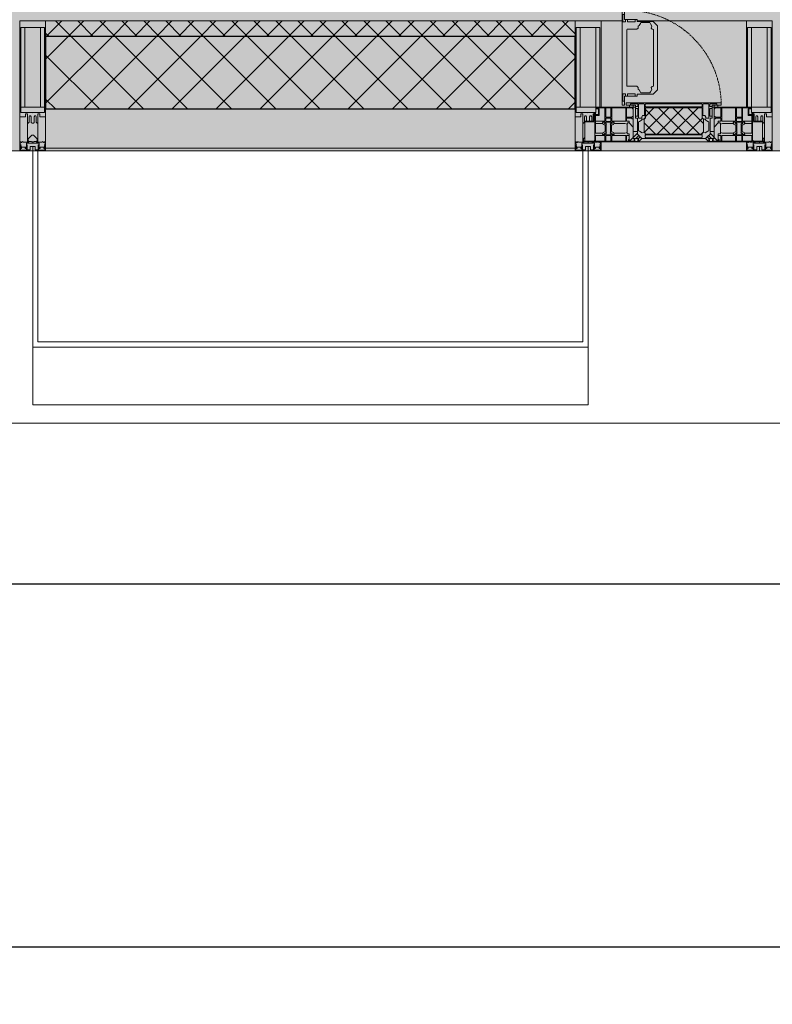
# Model space of a CAD drawing. Header units: millimetres. Extents: x -88210283 to 7466349, y -86687 to 22351.
# Tile 24 of 256: x 44918 to 46368, y -51379 to -49482. Entities that reach past the tile are written whole.
import ezdxf

# ---------------------------------------------------------------- set-up
doc = ezdxf.new("R2010")
doc.units = ezdxf.units.MM
doc.linetypes.add('-D1-02х01', pattern=[3, 2, -1])
doc.layers.get('Defpoints').update_dxf_attribs({"color": 31})
for name, color, linetype, lineweight in [('_0', 7, 'Continuous', 13), ('A-200-M_WALL', 7, 'Continuous', 5), ('A-200-M_WALL_PAT', 7, 'Continuous', 5), ('A-214-M_CURT_WALL', 7, 'Continuous', 5), ('A-215-M_CURT_PANEL', 7, 'Continuous', 5), ('A-280-M_COLUMN', 7, 'Continuous', 5), ('A-314-M_WINDOW', 7, 'Continuous', 5), ('Z-060-M_DETAIL', 7, 'Continuous', 5), ('Ограждение', 7, 'Continuous', 5), ('Оси', 7, 'Continuous', 5), ('Поручни', 7, 'Continuous', 5)]:
    doc.layers.add(name, color=color, linetype=linetype, lineweight=lineweight)
doc.styles.add('fl_iso paper', font='isocpeur.ttf', dxfattribs={"width": 0.8, "oblique": 10})
doc.dimstyles.new('In tre 1_100', dxfattribs={"dimscale": 100, "dimtxt": 2.5, "dimasz": 2, "dimexe": 1, "dimexo": 0.7, "dimgap": 0.6, "dimtad": 1, "dimdec": 0, "dimrnd": 5, "dimzin": 0, "dimdsep": 46, "dimtxsty": 'fl_iso paper', "dimblk": 'ARCHTICK', "dimcen": 0, "dimdle": 1, "dimadec": 0, "dimazin": 0, "dimtfac": 1, "dimtdec": 0, "dimtofl": 0, "dimtmove": 1, "dimatfit": 3, "dimldrblk": 'DOT', "dimfxl": 40, "dimtfillclr": 256, "dimtolj": 1, "dimtzin": 0, "dimarcsym": 1})

# ---------------------------------------------------------------- blocks, each defined once
blk = doc.blocks.new('A_PAN_Створка - 383мм-V21-50_AS_Plan_15')
at = {"layer": 'A-215-M_CURT_PANEL'}
h = blk.add_hatch(dxfattribs=at)
h.set_pattern_fill('FP_20', color=256, style=0, pattern_type=2)
h.set_pattern_definition([(225, (10000, -754.981), (14.142136, -14.142136), []), (315, (10000, -754.981), (14.142136, 14.142136), [])])
h.paths.add_polyline_path([(-54.5, -31.8), (-54.9, -34.1), (-57.2, -36.4), (-57.2, -60.8), (-54.6, -63.4), (-53.6, -82.7), (54.6, -81.8), (54.6, -63.4), (57.2, -60.8), (57.2, -36.4), (54.9, -34.1), (54.5, -31.8)])
at = {"layer": 'A-314-M_WINDOW'}
for p, q in [((-67.9, -17), (-171, -17)), ((-171, -17), (-171, -57)), ((-171, -18.5), (-153.5, -18.5)), ((-153.5, -18.5), (-152, -20)), ((-150.5, -17), (-150.5, -29.4)), ((-132.4, -18.6), (-150.5, -18.6)), ((-132.4, -29.4), (-132.4, -18.6)), ((-131, -18.2), (-131, -29.5)), ((-120.8, -18.2), (-131, -18.2)), ((-120.8, -18.2), (-120.8, -29.5)), ((-119.3, -18.6), (-92.5, -18.6)), ((-119.3, -29.4), (-119.3, -18.6)), ((-92.5, -18.6), (-92.5, -29.4)), ((-90.8, -18.5), (-90.8, -29.4)), ((-87.3, -18.5), (-90.8, -18.5)), ((-87.3, -20.4), (-87.3, -18.5)), ((-85.9, -18.2), (-85.9, -20.4)), ((-75.9, -18.2), (-85.9, -18.2)), ((-75.9, -21.5), (-75.9, -18.2)), ((-74.9, -17.9), (-74.9, -21.5)), ((-68.9, -17.9), (-74.9, -17.9)), ((-68.9, -21.5), (-68.9, -17.9)), ((67.9, -17), (-67.9, -17)), ((-61.4, -23.5), (-67.9, -17)), ((-67.9, -17), (-67.9, -23.5)), ((-67.9, -17), (67.9, -17)), ((67.9, -17), (61.4, -23.5)), ((67.9, -23.5), (67.9, -17)), ((171, -17), (67.9, -17)), ((68.9, -17.9), (74.9, -17.9)), ((68.9, -21.5), (68.9, -17.9)), ((74.9, -17.9), (74.9, -21.5)), ((75.9, -18.2), (85.9, -18.2)), ((75.9, -21.5), (75.9, -18.2)), ((85.9, -18.2), (85.9, -20.4)), ((87.3, -18.5), (90.8, -18.5)), ((87.3, -20.4), (87.3, -18.5)), ((90.8, -18.5), (90.8, -29.4)), ((92.5, -18.6), (92.5, -29.4)), ((119.3, -18.6), (92.5, -18.6)), ((119.3, -29.4), (119.3, -18.6)), ((120.8, -18.2), (120.8, -29.5)), ((120.8, -18.2), (131, -18.2)), ((131, -18.2), (131, -29.5)), ((132.4, -18.6), (150.5, -18.6)), ((132.4, -29.4), (132.4, -18.6)), ((150.5, -17), (150.5, -29.4)), ((153.5, -18.5), (152, -20)), ((171, -18.5), (153.5, -18.5)), ((171, -57), (171, -17)), ((-152, -20), (-152, -73.5)), ((-150.5, -29.4), (-132.4, -29.4)), ((-150.5, -33.6), (-150.5, -68)), ((-136.3, -33.6), (-150.5, -33.6)), ((-137.2, -31), (-135.8, -35)), ((-132.5, -31), (-137.2, -31)), ((-132.1, -36.8), (-135.8, -35)), ((-132.5, -31.9), (-133.4, -33.7)), ((-133.4, -33.7), (-130.1, -35.3)), ((-132.5, -31.9), (-132.5, -31)), ((-132.1, -49), (-132.1, -36.8)), ((-131, -29.5), (-120.8, -29.5)), ((-131, -30.9), (-131, -33)), ((-120.8, -30.9), (-131, -30.9)), ((-129.4, -34.6), (-131, -33)), ((-130.1, -35.3), (-129.4, -34.6)), ((-130.1, -35.3), (-130.1, -50.4)), ((-122.4, -34.6), (-120.8, -33)), ((-121.7, -35.3), (-122.4, -34.6)), ((-118.4, -33.7), (-121.7, -35.3)), ((-121.7, -35.3), (-121.7, -50.4)), ((-120.8, -30.9), (-120.8, -33)), ((-119.7, -36.8), (-115.9, -35)), ((-119.7, -49), (-119.7, -36.8)), ((-92.5, -29.4), (-119.3, -29.4)), ((-119.3, -31), (-114.6, -31)), ((-119.3, -31.9), (-119.3, -31)), ((-119.3, -31.9), (-118.4, -33.7)), ((-114.6, -31), (-115.9, -35)), ((-94.1, -33.5), (-115.4, -33.5)), ((-89.9, -35.1), (-94.1, -33.5)), ((-90.8, -29.4), (-85.9, -29.4)), ((-89.9, -32.5), (-89.9, -35.1)), ((-85.9, -32.5), (-89.9, -32.5)), ((-89.9, -35.1), (-89.9, -50.9)), ((-87.3, -20.4), (-87.3, -21.9)), ((-84.8, -20.4), (-87.3, -20.4)), ((-87.3, -21.9), (-85.9, -21.9)), ((-85.9, -21.9), (-85.9, -29.4)), ((-85.9, -29.4), (-85.9, -32.5)), ((-83.4, -20.4), (-84.8, -20.4)), ((-70, -33.8), (-83.4, -20.4)), ((-78, -84), (-78, -23.5)), ((-78, -23.5), (-67.9, -23.5)), ((-78, -36.8), (-70, -36.8)), ((-78, -45.6), (-78, -36.8)), ((-75.9, -21.5), (-75.9, -23.5)), ((-74.9, -21.5), (-75.9, -21.5)), ((-75.9, -23.5), (-73, -23.5)), ((-67.2, -29.3), (-73, -23.5)), ((-61.4, -23.5), (-70, -32.1)), ((-70, -32.1), (-70, -62.5)), ((-70, -36.8), (-70, -33.8)), ((-67.9, -21.5), (-68.9, -21.5)), ((-67.9, -21.5), (-67.9, -23.5)), ((-67.9, -23.5), (-64.6, -26.8)), ((-67.9, -23.5), (-64.6, -26.8)), ((-64.6, -26.8), (-67.2, -29.3)), ((-64.6, -26.8), (-61.4, -23.5)), ((61.4, -23.5), (-61.4, -23.5)), ((70, -32.1), (61.4, -23.5)), ((61.4, -23.5), (64.6, -26.8)), ((67.9, -23.5), (64.6, -26.8)), ((64.6, -26.8), (67.9, -23.5)), ((64.6, -26.8), (67.2, -29.3)), ((67.2, -29.3), (73, -23.5)), ((67.9, -21.5), (67.9, -23.5)), ((67.9, -21.5), (68.9, -21.5)), ((67.9, -23.5), (78, -23.5)), ((70, -33.8), (83.4, -20.4)), ((70, -62.5), (70, -32.1)), ((70, -36.8), (70, -33.8)), ((78, -36.8), (70, -36.8)), ((75.9, -23.5), (73, -23.5)), ((74.9, -21.5), (75.9, -21.5)), ((75.9, -21.5), (75.9, -23.5)), ((78, -23.5), (78, -84)), ((78, -45.6), (78, -36.8)), ((83.4, -20.4), (84.8, -20.4)), ((84.8, -20.4), (87.3, -20.4)), ((85.9, -21.9), (85.9, -29.4)), ((87.3, -21.9), (85.9, -21.9)), ((85.9, -29.4), (85.9, -32.5)), ((90.8, -29.4), (85.9, -29.4)), ((85.9, -32.5), (89.9, -32.5)), ((87.3, -20.4), (87.3, -21.9)), ((89.9, -32.5), (89.9, -35.1)), ((89.9, -35.1), (94.1, -33.5)), ((89.9, -35.1), (89.9, -50.9)), ((92.5, -29.4), (119.3, -29.4)), ((94.1, -33.5), (115.4, -33.5)), ((114.6, -31), (115.9, -35)), ((119.3, -31), (114.6, -31)), ((119.7, -36.8), (115.9, -35)), ((119.3, -31.9), (118.4, -33.7)), ((118.4, -33.7), (121.7, -35.3)), ((119.3, -31.9), (119.3, -31)), ((119.7, -49), (119.7, -36.8)), ((131, -29.5), (120.8, -29.5)), ((120.8, -30.9), (120.8, -33)), ((120.8, -30.9), (131, -30.9)), ((122.4, -34.6), (120.8, -33)), ((121.7, -35.3), (122.4, -34.6)), ((121.7, -35.3), (121.7, -50.4)), ((129.4, -34.6), (131, -33)), ((130.1, -35.3), (129.4, -34.6)), ((133.4, -33.7), (130.1, -35.3)), ((130.1, -35.3), (130.1, -50.4)), ((131, -30.9), (131, -33)), ((132.1, -36.8), (135.8, -35)), ((132.1, -49), (132.1, -36.8)), ((150.5, -29.4), (132.4, -29.4)), ((132.5, -31), (137.2, -31)), ((132.5, -31.9), (132.5, -31)), ((132.5, -31.9), (133.4, -33.7)), ((137.2, -31), (135.8, -35)), ((136.3, -33.6), (150.5, -33.6)), ((150.5, -33.6), (150.5, -68)), ((152, -20), (152, -73.5)), ((-171, -55.5), (-152, -55.5)), ((-136.4, -52.4), (-150.5, -52.4)), ((-150.5, -56.6), (-132.4, -56.6)), ((-137.2, -54.8), (-135.8, -50.8)), ((-132.5, -54.8), (-137.2, -54.8)), ((-132.1, -49), (-135.8, -50.8)), ((-133.4, -52), (-130.1, -50.4)), ((-132.5, -53.8), (-133.4, -52)), ((-132.5, -53.8), (-132.5, -54.8)), ((-132.4, -56.6), (-132.4, -82.5)), ((-129.4, -51.1), (-131, -52.7)), ((-131, -55.1), (-131, -52.7)), ((-120.8, -55.1), (-131, -55.1)), ((-131, -56.5), (-131, -62.6)), ((-131, -56.5), (-120.8, -56.5)), ((-130.1, -50.4), (-129.4, -51.1)), ((-121.7, -50.4), (-122.4, -51.1)), ((-122.4, -51.1), (-120.8, -52.7)), ((-118.4, -52), (-121.7, -50.4)), ((-120.8, -55.1), (-120.8, -52.7)), ((-120.8, -56.5), (-120.8, -62.6)), ((-119.7, -49), (-115.9, -50.8)), ((-119.3, -53.8), (-118.4, -52)), ((-119.3, -53.8), (-119.3, -54.8)), ((-119.3, -54.8), (-114.6, -54.8)), ((-119.3, -56.6), (-119.3, -82.5)), ((-92.5, -56.6), (-119.3, -56.6)), ((-114.6, -54.8), (-115.9, -50.8)), ((-94.1, -52.5), (-115.3, -52.5)), ((-89.9, -50.9), (-94.1, -52.5)), ((-92.5, -56.6), (-92.5, -82.5)), ((-90.8, -56.6), (-85.9, -56.6)), ((-90.8, -62.7), (-90.8, -56.6)), ((-89.9, -52.2), (-89.9, -50.9)), ((-89.9, -52.2), (-88.6, -53.5)), ((-85.9, -53.5), (-88.6, -53.5)), ((-85.9, -53.5), (-78, -45.6)), ((-85.9, -56.6), (-85.9, -53.5)), ((85.9, -53.5), (78, -45.6)), ((85.9, -53.5), (88.6, -53.5)), ((85.9, -56.6), (85.9, -53.5)), ((90.8, -56.6), (85.9, -56.6)), ((89.9, -52.2), (88.6, -53.5)), ((89.9, -50.9), (94.1, -52.5)), ((89.9, -52.2), (89.9, -50.9)), ((90.8, -62.7), (90.8, -56.6)), ((92.5, -56.6), (119.3, -56.6)), ((92.5, -56.6), (92.5, -82.5)), ((94.1, -52.5), (115.3, -52.5)), ((114.6, -54.8), (115.9, -50.8)), ((119.3, -54.8), (114.6, -54.8)), ((119.7, -49), (115.9, -50.8)), ((118.4, -52), (121.7, -50.4)), ((119.3, -53.8), (118.4, -52)), ((119.3, -53.8), (119.3, -54.8)), ((119.3, -56.6), (119.3, -82.5)), ((122.4, -51.1), (120.8, -52.7)), ((120.8, -55.1), (120.8, -52.7)), ((120.8, -55.1), (131, -55.1)), ((120.8, -56.5), (120.8, -62.6)), ((131, -56.5), (120.8, -56.5)), ((121.7, -50.4), (122.4, -51.1)), ((130.1, -50.4), (129.4, -51.1)), ((129.4, -51.1), (131, -52.7)), ((133.4, -52), (130.1, -50.4)), ((131, -55.1), (131, -52.7)), ((131, -56.5), (131, -62.6)), ((132.1, -49), (135.8, -50.8)), ((150.5, -56.6), (132.4, -56.6)), ((132.4, -56.6), (132.4, -82.5)), ((132.5, -53.8), (133.4, -52)), ((132.5, -53.8), (132.5, -54.8)), ((132.5, -54.8), (137.2, -54.8)), ((137.2, -54.8), (135.8, -50.8)), ((136.4, -52.4), (150.5, -52.4)), ((171, -55.5), (152, -55.5)), ((-171, -57), (-156, -57)), ((-153, -60), (-153, -73.5)), ((-153, -73.5), (-150, -73.5)), ((-150.5, -68), (-143.5, -68)), ((-150.5, -69.5), (-150.5, -73.5)), ((-145, -69.5), (-150.5, -69.5)), ((-150, -73.5), (-150, -84)), ((-145, -69.5), (-145, -79.5)), ((-143.5, -68), (-143.5, -81)), ((-120.8, -62.6), (-131, -62.6)), ((-131, -64.6), (-120.8, -64.6)), ((-131, -82.5), (-131, -64.6)), ((-120.8, -82.5), (-120.8, -64.6)), ((-80.4, -62.7), (-90.8, -62.7)), ((-90.8, -64.6), (-90.8, -82.5)), ((-80.1, -64.6), (-90.8, -64.6)), ((-80.4, -61.1), (-80.4, -62.7)), ((-78, -61.1), (-80.4, -61.1)), ((-80.1, -66.1), (-80.1, -64.6)), ((-78, -66.1), (-80.1, -66.1)), ((-78, -66.1), (-78, -61.1)), ((-70, -62.5), (-73.9, -62.5)), ((-73.9, -62.5), (-73.9, -87.5)), ((73.9, -62.5), (70, -62.5)), ((73.9, -87.5), (73.9, -62.5)), ((78, -61.1), (80.4, -61.1)), ((78, -66.1), (78, -61.1)), ((78, -66.1), (80.1, -66.1)), ((80.1, -64.6), (90.8, -64.6)), ((80.1, -66.1), (80.1, -64.6)), ((80.4, -61.1), (80.4, -62.7)), ((80.4, -62.7), (90.8, -62.7)), ((90.8, -64.6), (90.8, -82.5)), ((120.8, -62.6), (131, -62.6)), ((120.8, -82.5), (120.8, -64.6)), ((131, -64.6), (120.8, -64.6)), ((131, -82.5), (131, -64.6)), ((143.5, -68), (143.5, -81)), ((150.5, -68), (143.5, -68)), ((145, -69.5), (150.5, -69.5)), ((145, -69.5), (145, -79.5)), ((150, -84), (150, -73.5)), ((150, -73.5), (153, -73.5)), ((150.5, -69.5), (150.5, -73.5)), ((153, -73.5), (153, -60)), ((156, -57), (171, -57)), ((-150, -84), (-78, -84)), ((-148.5, -81), (-148.5, -82.5)), ((-143.5, -81), (-148.5, -81)), ((-148.5, -82.5), (-132.4, -82.5)), ((-131, -82.5), (-120.8, -82.5)), ((-119.3, -82.5), (-92.5, -82.5)), ((-73.9, -87.5), (-91.5, -87.5)), ((-91.5, -87.5), (-91.5, -92)), ((-91.5, -92), (91.5, -92)), ((-90.8, -82.5), (-79.5, -82.5)), ((-78, -84), (-85, -84)), ((-85, -84), (-85, -87.5)), ((-85, -87.5), (-78, -87.5)), ((-79.5, -80.6), (-78, -80.6)), ((-79.5, -82.5), (-79.5, -80.6)), ((-78, -87.5), (-78, -84)), ((-78, -84), (-73.9, -84)), ((73.9, -84), (78, -84)), ((91.5, -87.5), (73.9, -87.5)), ((79.5, -80.6), (78, -80.6)), ((78, -87.5), (78, -84)), ((78, -84), (85, -84)), ((78, -84), (150, -84)), ((85, -87.5), (78, -87.5)), ((79.5, -82.5), (79.5, -80.6)), ((90.8, -82.5), (79.5, -82.5)), ((85, -84), (85, -87.5)), ((91.5, -92), (91.5, -87.5)), ((119.3, -82.5), (92.5, -82.5)), ((131, -82.5), (120.8, -82.5)), ((148.5, -82.5), (132.4, -82.5)), ((143.5, -81), (148.5, -81)), ((148.5, -81), (148.5, -82.5))]:
    blk.add_line(p, q, dxfattribs=at)
for centre, start, end in [((-156, -60), 0, 90), ((156, -60), 90, 180)]:
    blk.add_arc(centre, 3, start, end, dxfattribs=at)
at = {"layer": 'A-314-M_WINDOW', "linetype": '-D1-02х01'}
blk.add_arc((91.4, -87.5), 183, 181.4091, 271.1445, dxfattribs=at)
at = {"layer": 'Z-060-M_DETAIL'}
for p, q in [((-70, -32.1), (-61.4, -23.5)), ((-70, -62.5), (-70, -32.1)), ((-67.8, -38.3), (-65.7, -37.4)), ((-65.7, -37.4), (-60.8, -34.7)), ((61.4, -23.5), (-61.4, -23.5)), ((-60.8, -34.7), (-57.3, -35.9)), ((-55.2, -33.8), (-57.3, -35.9)), ((-54.9, -34.1), (-57.2, -36.4)), ((-57.2, -36.4), (-57.2, -60.8)), ((-55.2, -33.8), (-54.8, -31.5)), ((-54.9, -25.8), (-53.9, -24.8)), ((-54.9, -29.5), (-54.9, -25.8)), ((-53.9, -30.5), (-54.9, -29.5)), ((-54.5, -31.8), (-54.9, -34.1)), ((0, -31.5), (-54.8, -31.5)), ((54.5, -31.8), (-54.5, -31.8)), ((-53.9, -24.8), (53.9, -24.8)), ((53.9, -30.5), (-53.9, -30.5)), ((0, -31.5), (54.8, -31.5)), ((54.9, -25.8), (53.9, -24.8)), ((53.9, -30.5), (54.9, -29.5)), ((54.9, -34.1), (54.5, -31.8)), ((55.2, -33.8), (54.8, -31.5)), ((54.9, -29.5), (54.9, -25.8)), ((57.2, -36.4), (54.9, -34.1)), ((55.2, -33.8), (57.3, -35.9)), ((57.2, -60.8), (57.2, -36.4)), ((60.8, -34.7), (57.3, -35.9)), ((65.7, -37.4), (60.8, -34.7)), ((70, -32.1), (61.4, -23.5)), ((67.8, -38.3), (65.7, -37.4)), ((70, -62.5), (70, -32.1)), ((-67.8, -55.7), (-67.8, -38.3)), ((-66, -56.5), (-67.8, -55.7)), ((-66, -56.5), (-62, -59.1)), ((66, -56.5), (62, -59.1)), ((66, -56.5), (67.8, -55.7)), ((67.8, -55.7), (67.8, -38.3)), ((-73.9, -62.5), (-70, -62.5)), ((-73.9, -87.5), (-73.9, -62.5)), ((-69.4, -66.5), (-73.9, -66.5)), ((-69.4, -81.5), (-69.4, -66.5)), ((-61.7, -62.5), (-67.9, -62.5)), ((-67.9, -62.5), (-67.9, -89.3)), ((-62, -59.1), (-60.7, -61)), ((-61.7, -64.9), (-61.7, -62.5)), ((-60.1, -67.7), (-61.7, -64.9)), ((-60.7, -61), (-57.4, -61)), ((-56.4, -67.7), (-60.1, -67.7)), ((-57.4, -61), (-54.9, -63.5)), ((-57.2, -60.8), (-54.6, -63.4)), ((-56.4, -89.4), (-56.4, -67.7)), ((-54.9, -63.5), (-54.9, -81.9)), ((-54.6, -63.4), (-54.6, -81.8)), ((54.6, -63.4), (57.2, -60.8)), ((54.6, -81.8), (54.6, -63.4)), ((57.4, -61), (54.9, -63.5)), ((54.9, -63.5), (54.9, -81.9)), ((56.4, -67.7), (60.1, -67.7)), ((56.4, -89.4), (56.4, -67.7)), ((60.7, -61), (57.4, -61)), ((60.1, -67.7), (61.7, -64.9)), ((62, -59.1), (60.7, -61)), ((61.7, -62.5), (67.9, -62.5)), ((61.7, -64.9), (61.7, -62.5)), ((67.9, -62.5), (67.9, -89.3)), ((69.4, -66.5), (73.9, -66.5)), ((69.4, -81.5), (69.4, -66.5)), ((73.9, -62.5), (70, -62.5)), ((73.9, -87.5), (73.9, -62.5)), ((-91.5, -87.5), (-73.9, -87.5)), ((-91.5, -92), (-91.5, -87.5)), ((-91.5, -92), (91.5, -92)), ((-83.4, -90.3), (-83.4, -87.5)), ((-83.4, -90.3), (-69.4, -90.3)), ((-73.9, -81.5), (-69.4, -81.5)), ((-69.4, -85.5), (-73.9, -85.5)), ((-69.4, -90.3), (-69.4, -85.5)), ((-67.9, -89.3), (-66.9, -90.3)), ((-66.9, -90.3), (-57.4, -90.3)), ((-57.4, -90.3), (-56.4, -89.4)), ((-54.9, -81.9), (-53.8, -83)), ((-54.9, -85.6), (-53.9, -84.6)), ((-54.9, -89.3), (-54.9, -85.6)), ((-53.9, -90.3), (-54.9, -89.3)), ((-54.6, -81.8), (-53.6, -82.7)), ((-53.9, -84.6), (53.9, -84.6)), ((53.9, -90.3), (-53.9, -90.3)), ((53.8, -83), (-53.8, -83)), ((-53.6, -82.7), (53.6, -82.7)), ((53.6, -82.7), (54.6, -81.8)), ((54.9, -81.9), (53.8, -83)), ((54.9, -85.6), (53.9, -84.6)), ((53.9, -90.3), (54.9, -89.3)), ((54.9, -89.3), (54.9, -85.6)), ((57.4, -90.3), (56.4, -89.4)), ((66.9, -90.3), (57.4, -90.3)), ((67.9, -89.3), (66.9, -90.3)), ((73.9, -81.5), (69.4, -81.5)), ((69.4, -85.5), (73.9, -85.5)), ((69.4, -90.3), (69.4, -85.5)), ((83.4, -90.3), (69.4, -90.3)), ((91.5, -87.5), (73.9, -87.5)), ((83.4, -90.3), (83.4, -87.5)), ((91.5, -92), (91.5, -87.5))]:
    blk.add_line(p, q, dxfattribs=at)
at = {"layer": 'Z-060-M_DETAIL', "color": 9, "true_color": 0xc8c8c8}
for p, q in [((95.1, -87.5), (95.1, -105.1)), ((99.6, -87.5), (95.1, -87.5)), ((99.6, -270.5), (99.6, -87.5)), ((39.7, -109), (31.1, -117.6)), ((70.1, -109), (39.7, -109)), ((45, -113.3), (42.3, -118.2)), ((45.9, -111.2), (45, -113.3)), ((63.3, -111.2), (45.9, -111.2)), ((64.1, -113), (63.3, -111.2)), ((64.1, -113), (66.7, -117)), ((70.1, -105.1), (70.1, -109)), ((95.1, -105.1), (70.1, -105.1)), ((74.1, -109.6), (74.1, -105.1)), ((89.1, -109.6), (74.1, -109.6)), ((89.1, -105.1), (89.1, -109.6)), ((93.1, -109.6), (93.1, -105.1)), ((97.9, -109.6), (93.1, -109.6)), ((97.9, -95.6), (95.1, -95.6)), ((97.9, -95.6), (97.9, -109.6)), ((31.1, -117.6), (31.1, -240.4)), ((41.4, -123.8), (39.1, -124.2)), ((39.1, -179), (39.1, -124.2)), ((41.4, -123.8), (43.5, -121.7)), ((42.3, -118.2), (43.5, -121.7)), ((66.7, -117), (68.6, -118.3)), ((68.6, -118.3), (68.6, -121.6)), ((68.6, -121.6), (71.1, -124.1)), ((71.1, -124.1), (89.5, -124.1)), ((89.5, -124.1), (90.6, -125.2)), ((90.6, -125.2), (90.6, -232.8)), ((39.1, -179), (39.1, -233.8)), ((39.7, -249), (31.1, -240.4)), ((41.4, -234.2), (39.1, -233.8)), ((41.4, -234.2), (43.5, -236.3)), ((42.3, -239.8), (43.5, -236.3)), ((45, -244.7), (42.3, -239.8)), ((45.9, -246.8), (45, -244.7)), ((64.1, -245), (63.3, -246.8)), ((64.1, -245), (66.7, -241)), ((66.7, -241), (68.6, -239.7)), ((68.6, -236.4), (71.1, -233.9)), ((68.6, -239.7), (68.6, -236.4)), ((71.1, -233.9), (89.5, -233.9)), ((89.5, -233.9), (90.6, -232.8)), ((70.1, -249), (39.7, -249)), ((63.3, -246.8), (45.9, -246.8)), ((70.1, -252.9), (70.1, -249)), ((95.1, -252.9), (70.1, -252.9)), ((74.1, -248.4), (74.1, -252.9)), ((89.1, -248.4), (74.1, -248.4)), ((89.1, -252.9), (89.1, -248.4)), ((93.1, -248.4), (93.1, -252.9)), ((97.9, -248.4), (93.1, -248.4)), ((95.1, -270.5), (95.1, -252.9)), ((97.9, -262.4), (95.1, -262.4)), ((97.9, -262.4), (97.9, -248.4)), ((99.6, -270.5), (95.1, -270.5))]:
    blk.add_line(p, q, dxfattribs=at)
blk = doc.blocks.new('Rectangular Mullion - 50Wx250H-2623690-50_AS_Plan_15')
at = {"layer": 'Z-060-M_DETAIL'}
for p, q in [((-25, 65.2), (-25, 250)), ((-25, 250), (0, 250)), ((25, 250), (0, 250)), ((25, 84), (25, 250)), ((-23, 237.3), (0, 237.3)), ((-23, 237.3), (-23, 73.6)), ((-14.9, 84), (-14.9, 237.3)), ((23, 237.3), (0, 237.3)), ((14.9, 84), (14.9, 237.3)), ((23, 237.3), (23, 84)), ((0, 84), (-23, 84)), ((0, 84), (15, 84)), ((-14, 65.2), (-25, 65.2)), ((-0.5, 73.6), (-23, 73.6)), ((-14, 71.3), (-14, 65.2)), ((-10, 71.3), (-14, 71.3)), ((-10, 53), (-10, 71.3)), ((-7, 65.2), (-5.9, 67.3)), ((-7, 65.2), (-7, 54.7)), ((-4.1, 67.3), (-5.9, 67.3)), ((-4.1, 67.3), (-2.9, 65.1)), ((-2.9, 65.1), (-2.9, 57)), ((0.5, 73.6), (15, 73.6)), ((4.1, 67.3), (2.9, 65.1)), ((2.9, 65.1), (2.9, 57)), ((4.1, 67.3), (5.9, 67.3)), ((7, 65.2), (5.9, 67.3)), ((7, 65.2), (7, 57)), ((10, 71.3), (12, 71.3)), ((10, 57.4), (10, 71.3)), ((-8.7, 53), (-10, 53)), ((-10, 53), (-10, 17)), ((-8.7, 53), (-7, 54.7)), ((-8.5, 23), (-6, 25.5)), ((-8.5, 18.5), (-8.5, 23)), ((-23.8, 14.6), (-25, 14.2)), ((-25, 0), (-25, 14.2)), ((-22.3, 17), (-23.8, 17)), ((-23.8, 17), (-23.8, 14.6)), ((-22.5, 10.6), (-23.8, 14.6)), ((-22.5, 10.6), (-23.7, 9.9)), ((-23.7, 1.3), (-23.7, 9.9)), ((-23.7, 1.3), (-11.8, 1.3)), ((-23.2, 10.2), (-22.5, 8)), ((-22.5, 8), (-22.5, 4.5)), ((-21.3, 4.5), (-22.5, 4.5)), ((-22.3, 17), (-22.3, 16)), ((-22.3, 16), (-21.3, 16)), ((-19, 17.6), (-21.3, 16)), ((-21.3, 4.5), (-21.3, 6.5)), ((-21.3, 6.5), (-14.2, 6.5)), ((-18.4, 16.6), (-19, 17.6)), ((-7.4, 16.6), (-18.4, 16.6)), ((-14.2, 6.5), (-14.2, 4.5)), ((-13.2, 4.5), (-14.2, 4.5)), ((-13.2, 4.5), (-12.2, 7.2)), ((-12.7, 7.6), (-11.3, 11.4)), ((-12.7, 7.6), (-11.8, 6.9)), ((-12.2, 9), (-12.2, 14.8)), ((-12.2, 14.8), (0, 14.8)), ((-11.8, 1.3), (-11.8, 6.9)), ((-10.5, 11.2), (-11.3, 11.4)), ((-10.5, 1.5), (-10.5, 11.2)), ((-4.8, 1.5), (-10.5, 1.5)), ((-10, 17), (-7.5, 17)), ((-7.5, 18.5), (-8.5, 18.5)), ((-7.5, 17), (-7.5, 18.5)), ((-7.4, 18), (-7.4, 16.6)), ((-6, 18), (-7.4, 18)), ((0, 8), (-4.8, 8)), ((-4.8, 1.5), (-4.8, 8)), ((-2.6, 16.8), (0, 16.8)), ((2.6, 16.8), (0, 16.8)), ((0, 14.8), (0, 16.8)), ((0, 14.8), (0, 16.8)), ((12.2, 14.8), (0, 14.8)), ((0, 0), (0, 8)), ((0, 8), (4.8, 8)), ((0, 0), (0, 8)), ((4.8, 1.5), (4.8, 8)), ((4.8, 1.5), (10.5, 1.5)), ((7.4, 16.6), (18.4, 16.6)), ((10.5, 11.2), (11.3, 11.4)), ((10.5, 1.5), (10.5, 11.2)), ((12.7, 7.6), (11.3, 11.4)), ((12.7, 7.6), (11.8, 6.9)), ((11.8, 1.3), (11.8, 6.9)), ((23.7, 1.3), (11.8, 1.3)), ((12.2, 9), (12.2, 14.8)), ((13.2, 4.5), (12.2, 7.2)), ((13.2, 4.5), (14.2, 4.5)), ((21.3, 6.5), (14.2, 6.5)), ((14.2, 6.5), (14.2, 4.5)), ((19.9, 17), (21.3, 16)), ((22.3, 16), (21.3, 16)), ((21.3, 4.5), (21.3, 6.5)), ((21.3, 4.5), (22.5, 4.5)), ((22.3, 17), (22.3, 16)), ((22.5, 10.6), (23.8, 14.6)), ((22.5, 10.6), (23.7, 9.9)), ((23.2, 10.2), (22.5, 8)), ((22.5, 8), (22.5, 4.5)), ((23.7, 1.3), (23.7, 9.9)), ((23.8, 17), (23.8, 14.6)), ((23.8, 14.6), (25, 14.2)), ((25, 0), (25, 14.2)), ((-25, 0), (0, 0)), ((25, 0), (0, 0))]:
    blk.add_line(p, q, dxfattribs=at)
for centre, start, end in [((-0.5, 73.1), 360, 90), ((0.5, 73.1), 90, 180)]:
    blk.add_arc(centre, 0.5, start, end, dxfattribs=at)
blk = doc.blocks.new('Rectangular Mullion - R_StandardFrame_50Wx250H-4298508-50_AS_Plan_15')
at = {"layer": 'A-214-M_CURT_WALL', "lineweight": 9}
for p, q in [((-25, -250), (-25, 0)), ((-25, 0), (25, 0)), ((25, 0), (25, -17)), ((25, -84), (25, -250)), ((25, -250), (-25, -250))]:
    blk.add_line(p, q, dxfattribs=at)
blk = doc.blocks.new('Rectangular Mullion - 50Wx250H-V4-50_AS_Plan_15')
at = {"layer": 'Z-060-M_DETAIL'}
for p, q in [((-25, 84), (-25, 250)), ((-25, 250), (0, 250)), ((25, 250), (0, 250)), ((25, 65.2), (25, 250)), ((-23, 237.3), (0, 237.3)), ((-23, 237.3), (-23, 84)), ((-14.9, 84), (-14.9, 237.3)), ((23, 237.3), (0, 237.3)), ((14.9, 84), (14.9, 237.3)), ((23, 237.3), (23, 73.6)), ((0, 84), (-15, 84)), ((0, 84), (23, 84)), ((-0.5, 73.6), (-15, 73.6)), ((-10, 71.3), (-12, 71.3)), ((-10, 57.4), (-10, 71.3)), ((-7, 65.2), (-5.9, 67.3)), ((-7, 65.2), (-7, 57)), ((-4.1, 67.3), (-5.9, 67.3)), ((-4.1, 67.3), (-2.9, 65.1)), ((-2.9, 65.1), (-2.9, 57)), ((0.5, 73.6), (23, 73.6)), ((4.1, 67.3), (2.9, 65.1)), ((2.9, 65.1), (2.9, 57)), ((4.1, 67.3), (5.9, 67.3)), ((7, 65.2), (5.9, 67.3)), ((7, 65.2), (7, 54.7)), ((10, 71.3), (14, 71.3)), ((10, 53), (10, 71.3)), ((14, 71.3), (14, 65.2)), ((14, 65.2), (25, 65.2)), ((8.7, 53), (7, 54.7)), ((8.7, 53), (10, 53)), ((10, 53), (10, 17)), ((8.5, 23), (6, 25.5)), ((8.5, 18.5), (8.5, 23)), ((-23.8, 14.6), (-25, 14.2)), ((-25, 0), (-25, 14.2)), ((-23.8, 17), (-23.8, 14.6)), ((-22.5, 10.6), (-23.8, 14.6)), ((-22.5, 10.6), (-23.7, 9.9)), ((-23.7, 1.3), (-23.7, 9.9)), ((-23.7, 1.3), (-11.8, 1.3)), ((-23.2, 10.2), (-22.5, 8)), ((-22.5, 8), (-22.5, 4.5)), ((-21.3, 4.5), (-22.5, 4.5)), ((-22.3, 17), (-22.3, 16)), ((-22.3, 16), (-21.3, 16)), ((-19.9, 17), (-21.3, 16)), ((-21.3, 4.5), (-21.3, 6.5)), ((-21.3, 6.5), (-14.2, 6.5)), ((-7.4, 16.6), (-18.4, 16.6)), ((-14.2, 6.5), (-14.2, 4.5)), ((-13.2, 4.5), (-14.2, 4.5)), ((-13.2, 4.5), (-12.2, 7.2)), ((-12.7, 7.6), (-11.3, 11.4)), ((-12.7, 7.6), (-11.8, 6.9)), ((-12.2, 9), (-12.2, 14.8)), ((-12.2, 14.8), (0, 14.8)), ((-11.8, 1.3), (-11.8, 6.9)), ((-10.5, 11.2), (-11.3, 11.4)), ((-10.5, 1.5), (-10.5, 11.2)), ((-4.8, 1.5), (-10.5, 1.5)), ((0, 8), (-4.8, 8)), ((-4.8, 1.5), (-4.8, 8)), ((-2.6, 16.8), (0, 16.8)), ((2.6, 16.8), (0, 16.8)), ((0, 14.8), (0, 16.8)), ((0, 14.8), (0, 16.8)), ((12.2, 14.8), (0, 14.8)), ((0, 0), (0, 8)), ((0, 8), (4.8, 8)), ((0, 0), (0, 8)), ((4.8, 1.5), (4.8, 8)), ((4.8, 1.5), (10.5, 1.5)), ((6, 18), (7.4, 18)), ((7.4, 18), (7.4, 16.6)), ((7.4, 16.6), (18.4, 16.6)), ((7.5, 18.5), (8.5, 18.5)), ((7.5, 17), (7.5, 18.5)), ((10, 17), (7.5, 17)), ((10.5, 11.2), (11.3, 11.4)), ((10.5, 1.5), (10.5, 11.2)), ((12.7, 7.6), (11.3, 11.4)), ((12.7, 7.6), (11.8, 6.9)), ((11.8, 1.3), (11.8, 6.9)), ((23.7, 1.3), (11.8, 1.3)), ((12.2, 9), (12.2, 14.8)), ((13.2, 4.5), (12.2, 7.2)), ((13.2, 4.5), (14.2, 4.5)), ((21.3, 6.5), (14.2, 6.5)), ((14.2, 6.5), (14.2, 4.5)), ((18.4, 16.6), (19, 17.6)), ((19, 17.6), (21.3, 16)), ((22.3, 16), (21.3, 16)), ((21.3, 4.5), (21.3, 6.5)), ((21.3, 4.5), (22.5, 4.5)), ((22.3, 17), (22.3, 16)), ((22.3, 17), (23.8, 17)), ((22.5, 10.6), (23.8, 14.6)), ((22.5, 10.6), (23.7, 9.9)), ((23.2, 10.2), (22.5, 8)), ((22.5, 8), (22.5, 4.5)), ((23.7, 1.3), (23.7, 9.9)), ((23.8, 17), (23.8, 14.6)), ((23.8, 14.6), (25, 14.2)), ((25, 0), (25, 14.2)), ((-25, 0), (0, 0)), ((25, 0), (0, 0))]:
    blk.add_line(p, q, dxfattribs=at)
for centre, start, end in [((-0.5, 73.1), 360, 90), ((0.5, 73.1), 90, 180)]:
    blk.add_arc(centre, 0.5, start, end, dxfattribs=at)
blk = doc.blocks.new('Rectangular Mullion - R_StandardFrame_50Wx250H-V5-50_AS_Plan_15')
at = {"layer": 'A-214-M_CURT_WALL', "lineweight": 9}
for p, q in [((-25, -17), (-25, 0)), ((-25, 0), (25, 0)), ((25, 0), (25, -250)), ((-25, -250), (-25, -84)), ((25, -250), (-25, -250))]:
    blk.add_line(p, q, dxfattribs=at)
blk = doc.blocks.new('Rectangular Mullion - 50Wx250H-V6-50_AS_Plan_15')
at = {"layer": 'Z-060-M_DETAIL'}
for p, q in [((-25, 65.2), (-25, 250)), ((-25, 250), (0, 250)), ((25, 250), (0, 250)), ((25, 65.2), (25, 250)), ((-23, 237.3), (0, 237.3)), ((-23, 237.3), (-23, 73.6)), ((-14.9, 84), (-14.9, 237.3)), ((23, 237.3), (0, 237.3)), ((14.9, 84), (14.9, 237.3)), ((23, 237.3), (23, 73.6)), ((0, 84), (-23, 84)), ((0, 84), (23, 84)), ((-14, 65.2), (-25, 65.2)), ((-0.5, 73.6), (-23, 73.6)), ((-14, 71.3), (-14, 65.2)), ((-10, 71.3), (-14, 71.3)), ((-10, 53), (-10, 71.3)), ((-7, 65.2), (-5.9, 67.3)), ((-7, 65.2), (-7, 54.7)), ((-4.1, 67.3), (-5.9, 67.3)), ((-4.1, 67.3), (-2.9, 65.1)), ((-2.9, 65.1), (-2.9, 54.6)), ((0.5, 73.6), (23, 73.6)), ((4.1, 67.3), (2.9, 65.1)), ((2.9, 65.1), (2.9, 54.6)), ((4.1, 67.3), (5.9, 67.3)), ((7, 65.2), (5.9, 67.3)), ((7, 65.2), (7, 54.7)), ((10, 71.3), (14, 71.3)), ((10, 53), (10, 71.3)), ((14, 71.3), (14, 65.2)), ((14, 65.2), (25, 65.2)), ((-8.7, 53), (-10, 53)), ((-10, 53), (-10, 17)), ((-8.7, 53), (-7, 54.7)), ((-1.3, 53), (-2.9, 54.6)), ((0, 53), (-1.3, 53)), ((0, 53), (1.3, 53)), ((1.3, 53), (2.9, 54.6)), ((8.7, 53), (7, 54.7)), ((8.7, 53), (10, 53)), ((10, 53), (10, 17)), ((-8.5, 23), (-1.5, 30)), ((-8.5, 18.5), (-8.5, 23)), ((-1.5, 30), (0, 30)), ((1.5, 30), (0, 30)), ((8.5, 23), (1.5, 30)), ((8.5, 18.5), (8.5, 23)), ((-23.8, 14.6), (-25, 14.2)), ((-25, 0), (-25, 14.2)), ((-22.3, 17), (-23.8, 17)), ((-23.8, 17), (-23.8, 14.6)), ((-22.5, 10.6), (-23.8, 14.6)), ((-22.5, 10.6), (-23.7, 9.9)), ((-23.7, 1.3), (-23.7, 9.9)), ((-23.7, 1.3), (-11.8, 1.3)), ((-23.2, 10.2), (-22.5, 8)), ((-22.5, 8), (-22.5, 4.5)), ((-21.3, 4.5), (-22.5, 4.5)), ((-22.3, 17), (-22.3, 16)), ((-22.3, 16), (-21.3, 16)), ((-19, 17.6), (-21.3, 16)), ((-21.3, 4.5), (-21.3, 6.5)), ((-21.3, 6.5), (-14.2, 6.5)), ((-18.4, 16.6), (-19, 17.6)), ((-7.4, 16.6), (-18.4, 16.6)), ((-14.2, 6.5), (-14.2, 4.5)), ((-13.2, 4.5), (-14.2, 4.5)), ((-13.2, 4.5), (-12.2, 7.2)), ((-12.7, 7.6), (-11.3, 11.4)), ((-12.7, 7.6), (-11.8, 6.9)), ((-12.2, 9), (-12.2, 14.8)), ((-12.2, 14.8), (0, 14.8)), ((-11.8, 1.3), (-11.8, 6.9)), ((-10.5, 11.2), (-11.3, 11.4)), ((-10.5, 1.5), (-10.5, 11.2)), ((-4.8, 1.5), (-10.5, 1.5)), ((-10, 17), (-7.5, 17)), ((-7.5, 18.5), (-8.5, 18.5)), ((-7.5, 17), (-7.5, 18.5)), ((-7.4, 18), (-7.4, 16.6)), ((-2.6, 18), (-7.4, 18)), ((0, 8), (-4.8, 8)), ((-4.8, 1.5), (-4.8, 8)), ((-2.6, 18), (-2.6, 16.8)), ((-2.6, 16.8), (0, 16.8)), ((2.6, 16.8), (0, 16.8)), ((0, 14.8), (0, 16.8)), ((0, 14.8), (0, 16.8)), ((12.2, 14.8), (0, 14.8)), ((0, 0), (0, 8)), ((0, 8), (4.8, 8)), ((0, 0), (0, 8)), ((2.6, 18), (2.6, 16.8)), ((2.6, 18), (7.4, 18)), ((4.8, 1.5), (4.8, 8)), ((4.8, 1.5), (10.5, 1.5)), ((7.4, 18), (7.4, 16.6)), ((7.4, 16.6), (18.4, 16.6)), ((7.5, 18.5), (8.5, 18.5)), ((7.5, 17), (7.5, 18.5)), ((10, 17), (7.5, 17)), ((10.5, 11.2), (11.3, 11.4)), ((10.5, 1.5), (10.5, 11.2)), ((12.7, 7.6), (11.3, 11.4)), ((12.7, 7.6), (11.8, 6.9)), ((11.8, 1.3), (11.8, 6.9)), ((23.7, 1.3), (11.8, 1.3)), ((12.2, 9), (12.2, 14.8)), ((13.2, 4.5), (12.2, 7.2)), ((13.2, 4.5), (14.2, 4.5)), ((21.3, 6.5), (14.2, 6.5)), ((14.2, 6.5), (14.2, 4.5)), ((18.4, 16.6), (19, 17.6)), ((19, 17.6), (21.3, 16)), ((22.3, 16), (21.3, 16)), ((21.3, 4.5), (21.3, 6.5)), ((21.3, 4.5), (22.5, 4.5)), ((22.3, 17), (22.3, 16)), ((22.3, 17), (23.8, 17)), ((22.5, 10.6), (23.8, 14.6)), ((22.5, 10.6), (23.7, 9.9)), ((23.2, 10.2), (22.5, 8)), ((22.5, 8), (22.5, 4.5)), ((23.7, 1.3), (23.7, 9.9)), ((23.8, 17), (23.8, 14.6)), ((23.8, 14.6), (25, 14.2)), ((25, 0), (25, 14.2)), ((-25, 0), (0, 0)), ((25, 0), (0, 0))]:
    blk.add_line(p, q, dxfattribs=at)
for centre, start, end in [((-0.5, 73.1), 360, 90), ((0.5, 73.1), 90, 180)]:
    blk.add_arc(centre, 0.5, start, end, dxfattribs=at)
blk = doc.blocks.new('Rectangular Mullion - R_StandardFrame_50Wx250H-4298506-50_AS_Plan_15')
at = {"layer": 'A-214-M_CURT_WALL', "lineweight": 9}
for p, q in [((-25, -250), (-25, 0)), ((-25, 0), (25, 0)), ((25, 0), (25, -250)), ((25, -250), (-25, -250))]:
    blk.add_line(p, q, dxfattribs=at)
blk = doc.blocks.new('Rectangular Mullion - R_StandardFrame_50Wx250H-3725450-50_AS_Plan_15')
at = {"layer": 'A-214-M_CURT_WALL'}
for p, q in [((22260, -505), (22300.4, -505)), ((22329.9, -505), (22540, -505)), ((22260, -755), (22540, -755))]:
    blk.add_line(p, q, dxfattribs=at)
blk = doc.blocks.new('Ограждение - Ограждение-5485731-50_AS_Plan_15')
at = {"layer": 'Поручни'}
blk.add_line((-55947.2, -1355), (1285, -1355), dxfattribs=at)
blk = doc.blocks.new('RST_AR_KMN_R22_B1_FCD_rvt-1-50_AS_Plan_15')
at = {"layer": 'A-200-M_WALL_PAT'}
h = blk.add_hatch(dxfattribs=at)
h.set_pattern_fill('FP_6', color=256, style=0, pattern_type=2)
h.set_pattern_definition([(45, (0, 0), (-21.2132, 21.2132), []), (135, (0, 0), (-21.2132, -21.2132), [])])
h.paths.add_polyline_path([(9810, -535), (9810, -505), (8790, -505), (8790, -535), (9748.7, -535)])
h = blk.add_hatch(dxfattribs=at)
h.set_pattern_fill('FP_7', color=256, style=0, pattern_type=2)
h.set_pattern_definition([(45, (0, 0), (-42.4264, 42.4264), []), (135, (0, 0), (-42.4264, -42.4264), [])])
h.paths.add_polyline_path([(9810, -675), (9810, -535), (8790, -535), (8790, -675), (9748.7, -675)])
at = {"layer": 'A-200-M_WALL'}
for p, q in [((9810, -505), (8790, -505)), ((8790, -505), (8790, -535)), ((9810, -535), (9810, -505)), ((8790, -675), (8790, -750)), ((9810, -750), (9810, -675)), ((8790, -750), (8790, -755)), ((9810, -750), (8790, -750)), ((8790, -755), (9810, -755)), ((9810, -755), (9810, -750))]:
    blk.add_line(p, q, dxfattribs=at)
at = {"layer": 'A-200-M_WALL', "lineweight": 25}
for p, q in [((8790, -535), (8790, -675)), ((9810, -535), (8790, -535)), ((9810, -675), (9810, -535)), ((9810, -675), (8790, -675))]:
    blk.add_line(p, q, dxfattribs=at)
at = {"layer": 'A-280-M_COLUMN', "lineweight": 18}
for p, q in [((8765, -755), (8765, -1133.3)), ((8775, -755), (8765, -755)), ((8775, -1123.2), (8775, -755)), ((9835, -755), (9825, -755)), ((9825, -755), (9825, -1123.2)), ((9835, -1133.3), (9835, -755)), ((8765, -1133.3), (9835, -1133.3)), ((9825, -1123.2), (8775, -1123.2))]:
    blk.add_line(p, q, dxfattribs=at)
at = {"layer": 'A-280-M_COLUMN'}
for p, q in [((8765, -1244.7), (8765, -1133.3)), ((9835, -1133.3), (9835, -1244.7)), ((8765, -1244.7), (9835, -1244.7))]:
    blk.add_line(p, q, dxfattribs=at)
at = {"layer": 'A-214-M_CURT_WALL', "lineweight": 5}
for name, p in [('Rectangular Mullion - 50Wx250H-V6-50_AS_Plan_15', (8765, -755)), ('Rectangular Mullion - 50Wx250H-2623690-50_AS_Plan_15', (9835, -755)), ('Rectangular Mullion - R_StandardFrame_50Wx250H-3725450-50_AS_Plan_15', (-12400, 0)), ('Rectangular Mullion - 50Wx250H-V4-50_AS_Plan_15', (10165, -755))]:
    blk.add_blockref(name, p, dxfattribs=at)
at = {"layer": 'A-214-M_CURT_WALL', "lineweight": 5, "extrusion": (0, 0, -1), "rotation": 180}
for name, p in [('Rectangular Mullion - R_StandardFrame_50Wx250H-4298506-50_AS_Plan_15', (-8765, -755)), ('Rectangular Mullion - R_StandardFrame_50Wx250H-4298508-50_AS_Plan_15', (-9835, -755)), ('Rectangular Mullion - R_StandardFrame_50Wx250H-V5-50_AS_Plan_15', (-10165, -755))]:
    blk.add_blockref(name, p, dxfattribs=at)
at = {"layer": 'A-215-M_CURT_PANEL', "lineweight": 5, "rotation": 180}
blk.add_blockref('A_PAN_Створка - 383мм-V21-50_AS_Plan_15', (10000, -755), dxfattribs=at)
at = {"layer": 'Ограждение', "lineweight": 5}
blk.add_blockref('Ограждение - Ограждение-5485731-50_AS_Plan_15', (36940, 75), dxfattribs=at)
blk = doc.blocks.new('_ArchTick')
at = {"color": 0, "linetype": 'ByBlock', "lineweight": 9, "const_width": 0.15}
blk.add_lwpolyline([(-0.5, -0.5), (0.5, 0.5)], dxfattribs=at)
blk = doc.blocks.new('*D717')
at = {"layer": 'Defpoints', "color": 0, "transparency": 16777216}
for p in [(35918, -51162.7), (73118, -51162.7), (73118, -51268.8)]:
    blk.add_point(p, dxfattribs=at)
at = {"layer": 'Оси', "color": 0, "lineweight": -2, "transparency": 16777216}
for p, q in [((35918, -51232.7), (35918, -51368.8)), ((73118, -51232.7), (73118, -51368.8)), ((35818, -51268.8), (73218, -51268.8))]:
    blk.add_line(p, q, dxfattribs=at)
at = {"layer": 'Оси', "color": 0, "lineweight": -2, "transparency": 16777216, "xscale": 200, "yscale": 200, "zscale": 200, "rotation": 180}
blk.add_blockref('_ArchTick', (35918, -51268.8), dxfattribs=at)
at = {"layer": 'Оси', "color": 0, "lineweight": -2, "transparency": 16777216, "xscale": 200, "yscale": 200, "zscale": 200}
blk.add_blockref('_ArchTick', (73118, -51268.8), dxfattribs=at)
at = {"layer": 'Оси', "color": 0, "transparency": 16777216, "insert": (54518, -51083.8), "char_height": 250, "attachment_point": 5, "style": 'fl_iso paper'}
blk.add_mtext('\\A1;37200', dxfattribs=at)
blk = doc.blocks.new('_DOT')
at = {"color": 0, "linetype": 'ByBlock'}
blk.add_line((-0.5, 0), (-1, 0), dxfattribs=at)
at = {"color": 0, "linetype": 'ByBlock', "const_width": 0.5}
blk.add_lwpolyline([(-0.25, 0, 1), (0.25, 0, 1)], format="xyb", close=True, dxfattribs=at)
blk = doc.blocks.new('*D720')
at = {"layer": 'Defpoints', "color": 0, "transparency": 16777216}
for p in [(44318, -50462.7), (52718, -50568.8), (52718, -51268.8)]:
    blk.add_point(p, dxfattribs=at)
at = {"layer": 'Оси', "color": 0, "lineweight": -2, "transparency": 16777216}
for p, q in [((52718, -51198.8), (52718, -50468.8)), ((44318, -50532.7), (44318, -50668.8)), ((44218, -50568.8), (52818, -50568.8))]:
    blk.add_line(p, q, dxfattribs=at)
at = {"layer": 'Оси', "color": 0, "lineweight": -2, "transparency": 16777216, "xscale": 200, "yscale": 200, "zscale": 200, "rotation": 180}
blk.add_blockref('_ArchTick', (44318, -50568.8), dxfattribs=at)
at = {"layer": 'Оси', "color": 0, "lineweight": -2, "transparency": 16777216, "xscale": 200, "yscale": 200, "zscale": 200}
blk.add_blockref('_ArchTick', (52718, -50568.8), dxfattribs=at)
at = {"layer": 'Оси', "color": 0, "transparency": 16777216, "insert": (48518, -50383.8), "char_height": 250, "attachment_point": 5, "style": 'fl_iso paper'}
blk.add_mtext('\\A1;8400', dxfattribs=at)

msp = doc.modelspace()

# ---------------------------------------------------------------- hatches: boundary and pattern name
at = {"layer": '_0', "transparency": 33554534}
h = msp.add_hatch(color=252, dxfattribs=at)
h.dxf.hatch_style = 1
h.paths.add_polyline_path([(35428, -49734.4), (73878, -49734.4), (73878, -19284.4), (35428, -19284.4)])
h.paths.add_polyline_path([(44528, -41629.4), (44528, -34929.4), (49428, -34929.4), (49428, -36429.4), (51028, -36429.4), (51028, -30029.4), (49428, -30029.4), (49428, -30779.4), (42778, -30779.4), (42778, -28029.4), (44528, -28029.4), (44528, -27979.4), (45303, -27979.4), (45303, -27379.4), (47528, -27379.4), (47528, -27979.4), (53578, -27979.4), (53578, -27379.4), (55478, -27379.4), (55478, -27979.4), (64478, -27979.4), (64478, -26229.4), (67788, -26229.4), (67788, -28219.4), (66578, -28219.4), (66578, -30029.4), (62978, -30029.4), (62978, -30829.4), (59878, -30829.4), (59878, -30029.4), (58628, -30029.4), (58628, -38979.4), (59728, -38979.4), (59728, -38079.4), (62978, -38079.4), (62978, -38979.4), (66878, -38979.4), (66878, -41429.4), (64478, -41429.4), (64478, -41029.4), (59923, -41029.4), (59923, -41629.4), (57898, -41629.4), (57898, -41029.4), (47038, -41029.4), (47038, -41629.4)], flags=16)

# ---------------------------------------------------------------- linework, layer by layer
at = {"layer": '_0', "lineweight": 0}
msp.add_lwpolyline([(35428, -49734.4), (73878, -49734.4), (73878, -19284.4), (35428, -19284.4)], close=True, dxfattribs=at)

# ---------------------------------------------------------------- block references
at = {"lineweight": 5}
msp.add_blockref('RST_AR_KMN_R22_B1_FCD_rvt-1-50_AS_Plan_15', (36178, -48979.4), dxfattribs=at)

# ---------------------------------------------------------------- dimensions: what is measured, and where the dimension line sits
at = {"layer": 'Оси'}
for base, p1, p2, picture, middle in [((52718, -50568.8), (44318, -50462.7), (52718, -51268.8), '*D720', (48518, -50383.8)), ((73118, -51268.8), (35918, -51162.7), (73118, -51162.7), '*D717', (54518, -51083.8))]:
    dim = msp.add_linear_dim(base=base, p1=p1, p2=p2, dimstyle='In tre 1_100', dxfattribs=at)
    dim.commit()
    dim.dimension.update_dxf_attribs({"geometry": picture, "text_midpoint": middle})

doc.saveas('drawing.dxf')
